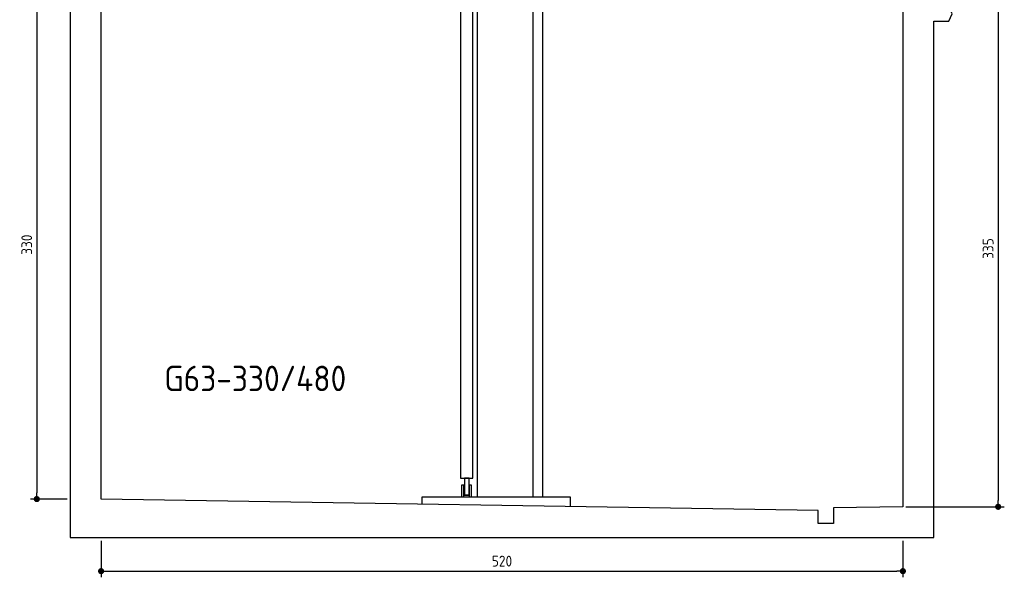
# Model space of a CAD drawing. Header units: millimetres. Extents: x -328 to 6332, y -257 to 8848.
# Tile 1 of 5: x -328 to 6058, y -257 to 3359. Entities that reach past the tile are written whole.
import ezdxf

# ---------------------------------------------------------------- set-up
doc = ezdxf.new("R2010")
doc.units = ezdxf.units.MM
doc.layers.add('4', color=3, linetype='Continuous')
doc.layers.add('5', color=3, linetype='Continuous')
doc.styles.get("Standard").update_dxf_attribs({"font": 'ISOCP.SHX'})
doc.dimstyles.new('GEN-ISO$0', dxfattribs={"dimscale": 20, "dimtxt": 3.5, "dimasz": 2, "dimexe": 2, "dimexo": 1, "dimgap": 1.5, "dimtad": 1, "dimdec": 1, "dimlfac": 0.1, "dimdsep": 46, "dimtxsty": 'Standard', "dimblk": 'PUNKT', "dimcen": 2, "dimclrd": 256, "dimclre": 256, "dimclrt": 2, "dimadec": 0, "dimazin": 0, "dimtp": 0.1, "dimtm": 0.1, "dimtfac": 0.71, "dimtdec": 1, "dimtmove": 2, "dimatfit": 3, "dimldrblk": 'PUNKT', "dimfxl": 0, "dimtolj": 1, "dimarcsym": 0})

# ---------------------------------------------------------------- blocks, each defined once
blk = doc.blocks.new('PUNKT')
at = {"layer": '4', "color": 0, "linetype": 'ByBlock'}
blk.add_line((-0.5, 0), (-1, 0), dxfattribs=at)
at = {"layer": '4', "color": 0, "linetype": 'ByBlock', "const_width": 0.5}
blk.add_lwpolyline([(-0.25, 0, 1), (0.25, 0, 1)], format="xyb", close=True, dxfattribs=at)
blk = doc.blocks.new('*D5')
at = {"layer": '5', "lineweight": -2}
for p, q in [((180, 3550), (-257.1, 3550)), ((-217.1, 3510), (-217.1, 290)), ((-20, 250), (-257.1, 250))]:
    blk.add_line(p, q, dxfattribs=at)
at = {"layer": 'DEFPOINTS', "color": 0}
for p in [(200, 3550), (-217.1, 250), (0, 250)]:
    blk.add_point(p, dxfattribs=at)
at = {"layer": '5', "lineweight": -2, "xscale": 40, "yscale": 40, "zscale": 40}
for p, rotation in [((-217.1, 3550), 90), ((-217.1, 250), 270)]:
    blk.add_blockref('PUNKT', p, dxfattribs=dict(at, rotation=rotation))
at = {"layer": '5', "color": 2, "insert": (-282.1, 1900), "char_height": 70, "attachment_point": 5, "rotation": 90}
blk.add_mtext('\\A1;330', dxfattribs=at)
blk = doc.blocks.new('*D6')
at = {"layer": '5', "lineweight": -2}
for p, q in [((200, -20), (200, -257.4)), ((5400, -20), (5400, -257.4)), ((240, -217.4), (5360, -217.4))]:
    blk.add_line(p, q, dxfattribs=at)
at = {"layer": 'DEFPOINTS', "color": 0}
for p in [(200, 0), (5400, 0), (5400, -217.4)]:
    blk.add_point(p, dxfattribs=at)
at = {"layer": '5', "lineweight": -2, "xscale": 40, "yscale": 40, "zscale": 40, "rotation": 180}
blk.add_blockref('PUNKT', (200, -217.4), dxfattribs=at)
at = {"layer": '5', "lineweight": -2, "xscale": 40, "yscale": 40, "zscale": 40}
blk.add_blockref('PUNKT', (5400, -217.4), dxfattribs=at)
at = {"layer": '5', "color": 2, "insert": (2800, -152.4), "char_height": 70, "attachment_point": 5}
blk.add_mtext('\\A1;520', dxfattribs=at)
blk = doc.blocks.new('*D4')
at = {"layer": '5', "lineweight": -2}
for p, q in [((5731.2, 3550), (6057.8, 3550)), ((6017.8, 3510), (6017.8, 240)), ((5420, 200), (6057.8, 200))]:
    blk.add_line(p, q, dxfattribs=at)
at = {"layer": 'DEFPOINTS', "color": 0}
for p in [(5711.2, 3550), (5400, 200), (6017.8, 200)]:
    blk.add_point(p, dxfattribs=at)
at = {"layer": '5', "lineweight": -2, "xscale": 40, "yscale": 40, "zscale": 40}
for p, rotation in [((6017.8, 3550), 90), ((6017.8, 200), 270)]:
    blk.add_blockref('PUNKT', p, dxfattribs=dict(at, rotation=rotation))
at = {"layer": '5', "color": 2, "insert": (5952.8, 1875), "char_height": 70, "attachment_point": 5, "rotation": 90}
blk.add_mtext('\\A1;335', dxfattribs=at)

msp = doc.modelspace()

# ---------------------------------------------------------------- linework, layer by layer
for p, q in [((2641, 265), (2641, 6230)), ((3003, 265), (3003, 6230)), ((3063, 5230), (3063, 265)), ((2531, 3590), (2531, 385)), ((2611, 385), (2611, 3590)), ((2531, 385), (2611, 385)), ((2282, 265), (3242, 265)), ((2282, 217.293), (2282, 265)), ((2556, 275), (2586, 275)), ((3242, 265), (3242, 202.212))]:
    msp.add_line(p, q)
for points in [[(5600, 3550), (5600, 5650), (5600, 8550), (0, 8550), (0, 0), (5600, 0), (5600, 3350), (5698.53, 3350), (5718.661, 3397.939), (5691.114, 3465.733), (5726.078, 3499.63), (5711.245, 3550), (5400, 3550), (5400, 200), (4950, 192.931), (4950, 91.608), (4850, 91.608), (4850, 176.952), (200, 250), (200, 8350), (5400, 8350), (5400, 3550)], [(2586, 385), (2556, 385), (2556, 275)], [(2586, 275), (2586, 385)], [(2586, 275), (2556, 275)]]:
    msp.add_lwpolyline(points)
for points in [[(2553, 265), (2553, 340), (2538, 340), (2538, 265)], [(2603, 265), (2603, 340), (2588, 340), (2588, 265)]]:
    msp.add_lwpolyline(points, close=True)

# ---------------------------------------------------------------- texts
msp.add_text('G63-330/480', height=165).set_placement((609.797, 949.932))

# ---------------------------------------------------------------- dimensions: what is measured, and where the dimension line sits
at = {"layer": '5'}
for base, p1, p2, override, picture, middle in [((-217.099, 250), (200, 3550), (0, 250), {"dimlfac": 0.1}, '*D5', (-282.099, 1900)), ((6017.773, 200), (5711.245, 3550), (5400, 200), {"dimdec": 2, "dimtdec": 0}, '*D4', (5952.773, 1875))]:
    dim = msp.add_linear_dim(base=base, p1=p1, p2=p2, angle=90, dimstyle='GEN-ISO$0', override=override, dxfattribs=at)
    dim.commit()
    dim.dimension.update_dxf_attribs({"geometry": picture, "text_midpoint": middle})
dim = msp.add_linear_dim(base=(5400, -217.402), p1=(200, 0), p2=(5400, 0), dimstyle='GEN-ISO$0', override={"dimlfac": 0.1}, dxfattribs=at)
dim.commit()
dim.dimension.update_dxf_attribs({"geometry": '*D6', "text_midpoint": (2800, -152.395)})

doc.saveas('drawing.dxf')
